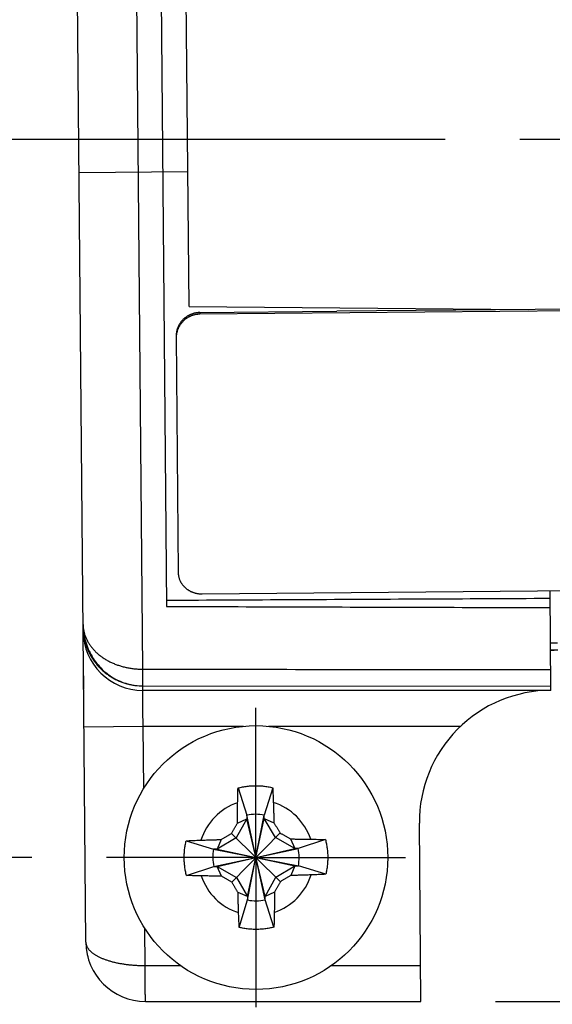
# Model space of a CAD drawing. Header units: inches. Extents: x 0 to 22, y 0 to 17.
# Tile 5 of 39: x 4.265 to 4.711, y 6.175 to 6.998. Entities that reach past the tile are written whole.
import ezdxf

# ---------------------------------------------------------------- set-up
doc = ezdxf.new("R2010")
doc.units = ezdxf.units.IN
doc.header["$LTSCALE"] = 1.21
doc.header["$MEASUREMENT"] = 0
doc.linetypes.add('CENTER', pattern=[0.6, 0.375, -0.075, 0.075, -0.075])
doc.layers.get('0').update_dxf_attribs({"linetype": 'CONTINUOUS'})
doc.layers.add('DEFAULT_1', color=7, linetype='CENTER')
doc.layers.add('DIMENSIONS', color=7, linetype='CONTINUOUS')
doc.styles.get("Standard").update_dxf_attribs({"font": 'txt', "width": 0.8})
doc.dimstyles.new('DIMSTYLE_1', dxfattribs={"dimtxt": 0.125, "dimasz": 0.18, "dimexe": 0.18, "dimexo": 0.0625, "dimgap": 0.09, "dimtad": 0, "dimtih": 1, "dimtoh": 1, "dimdec": 3, "dimzin": 4, "dimdsep": 46, "dimtxsty": 'STANDARD', "dimblk": '_FILLED', "dimblk1": '_FILLED', "dimblk2": '_FILLED', "dimcen": 0.09, "dimadec": 0, "dimazin": 0, "dimtp": 0.01, "dimtm": 0.01, "dimtfac": 1, "dimtdec": 3, "dimtofl": 0, "dimtmove": 0, "dimatfit": 3, "dimldrblk": '_FILLED', "dimfxl": 1, "dimtolj": 1, "dimtzin": 4, "dimarcsym": 0})
doc.dimstyles.new('DIMSTYLE_2', dxfattribs={"dimtxt": 0.125, "dimasz": 0.18, "dimexe": 0.18, "dimexo": 0.0625, "dimgap": 0.09, "dimtad": 0, "dimtih": 1, "dimtoh": 1, "dimdec": 3, "dimzin": 4, "dimdsep": 46, "dimtxsty": 'STANDARD', "dimblk": '_FILLED', "dimblk1": '_FILLED', "dimblk2": '_FILLED', "dimcen": 0.09, "dimadec": 0, "dimazin": 0, "dimtp": 0.01, "dimtm": 0.01, "dimtfac": 1, "dimtdec": 3, "dimtofl": 0, "dimtmove": 0, "dimatfit": 3, "dimldrblk": '_FILLED', "dimfxl": 1, "dimtolj": 1, "dimtzin": 4, "dimarcsym": 0})

# ---------------------------------------------------------------- blocks, each defined once
blk = doc.blocks.new('*D0')
at = {"layer": 'DIMENSIONS', "color": 2, "linetype": 'CONTINUOUS'}
blk.add_line((4.62143, 6.89818), (3.597, 6.89818), dxfattribs=at)
at = {"layer": 'DIMENSIONS', "color": 2, "linetype": 'CONTINUOUS', "width": 0.8}
for s, p in [('.600', (2.3095, 6.83568)), ('[', (2.8345, 6.83568)), ('15.25', (2.9345, 6.83568)), (']', (3.4345, 6.83568))]:
    blk.add_text(s, height=0.125, dxfattribs=at).set_placement(p)
blk = doc.blocks.new('_FILLED')
at = {"color": 0, "linetype": 'BYBLOCK'}
blk.add_solid([(0, 0), (-1, 0.1736), (-1, -0.1736)], dxfattribs=at)
blk = doc.blocks.new('*D1')
at = {"layer": 'DIMENSIONS', "color": 2, "linetype": 'CONTINUOUS'}
blk.add_line((4.60848, 8.38237), (3.56576, 8.38237), dxfattribs=at)
at = {"layer": 'DIMENSIONS', "color": 2, "linetype": 'CONTINUOUS', "width": 0.8}
for s, p in [('[', (2.80326, 8.31987)), (']', (3.40326, 8.31987)), ('2.084', (2.17826, 8.31987)), ('52.94', (2.90326, 8.31987))]:
    blk.add_text(s, height=0.125, dxfattribs=at).set_placement(p)
blk = doc.blocks.new('*D2')
at = {"layer": 'DIMENSIONS', "color": 2, "linetype": 'CONTINUOUS'}
blk.add_line((4.55068, 8.62197), (3.58893, 8.62197), dxfattribs=at)
at = {"layer": 'DIMENSIONS', "color": 2, "linetype": 'CONTINUOUS', "width": 0.8}
for s, p in [('[', (2.82643, 8.55947)), (']', (3.42643, 8.55947)), ('2.324', (2.20143, 8.55947)), ('59.03', (2.92643, 8.55947))]:
    blk.add_text(s, height=0.125, dxfattribs=at).set_placement(p)
blk = doc.blocks.new('*D3')
at = {"layer": 'DIMENSIONS', "color": 2, "linetype": 'CONTINUOUS'}
blk.add_line((4.53419, 10.51166), (3.60527, 10.51166), dxfattribs=at)
at = {"layer": 'DIMENSIONS', "color": 2, "linetype": 'CONTINUOUS', "width": 0.8}
for s, p in [('[', (2.74277, 10.44916)), (']', (3.44277, 10.44916)), ('4.214', (2.11777, 10.44916)), ('107.03', (2.84277, 10.44916))]:
    blk.add_text(s, height=0.125, dxfattribs=at).set_placement(p)
blk = doc.blocks.new('*D4')
at = {"layer": 'DIMENSIONS', "color": 2, "linetype": 'CONTINUOUS'}
blk.add_line((4.73535, 11.12416), (3.59713, 11.12416), dxfattribs=at)
at = {"layer": 'DIMENSIONS', "color": 2, "linetype": 'CONTINUOUS', "width": 0.8}
for s, p in [('[', (2.73463, 11.06166)), (']', (3.43463, 11.06166)), ('4.826', (2.10963, 11.06166)), ('122.59', (2.83463, 11.06166))]:
    blk.add_text(s, height=0.125, dxfattribs=at).set_placement(p)
blk = doc.blocks.new('*D5')
at = {"layer": 'DIMENSIONS', "color": 2, "linetype": 'CONTINUOUS'}
blk.add_line((4.27545, 6.29796), (3.597, 6.29796), dxfattribs=at)
at = {"layer": 'DIMENSIONS', "color": 2, "linetype": 'CONTINUOUS', "width": 0.8}
for s, p in [('[', (3.2345, 6.23546)), (']', (3.4345, 6.23546)), ('.000', (2.7095, 6.23546)), ('0', (3.3345, 6.23546))]:
    blk.add_text(s, height=0.125, dxfattribs=at).set_placement(p)
blk = doc.blocks.new('*D6')
at = {"layer": 'DIMENSIONS', "color": 2, "linetype": 'CONTINUOUS'}
for p, q in [((5.07784, 11.2444), (6.17461, 11.2444)), ((6.04961, 11.2444), (6.04961, 8.99866)), ((6.04961, 6.17772), (6.04961, 8.74866)), ((4.66361, 6.17772), (6.17461, 6.17772))]:
    blk.add_line(p, q, dxfattribs=at)
at = {"layer": 'DIMENSIONS', "color": 2, "linetype": 'CONTINUOUS', "xscale": 0.18, "yscale": 0.18, "zscale": 0.18}
for p, rotation in [((6.04961, 11.2444), 90), ((6.04961, 6.17772), 270)]:
    blk.add_blockref('_FILLED', p, dxfattribs=dict(at, rotation=rotation))
at = {"layer": 'DIMENSIONS', "color": 2, "linetype": 'CONTINUOUS', "width": 0.8}
for s, p in [('[', (5.96211, 8.81116)), (']', (6.66211, 8.81116)), ('5.067', (5.33711, 8.81116)), ('128.69', (6.06211, 8.81116))]:
    blk.add_text(s, height=0.125, dxfattribs=at).set_placement(p)
blk = doc.blocks.new('*D7')
at = {"layer": 'DIMENSIONS', "color": 2, "linetype": 'CONTINUOUS'}
blk.add_line((4.80903, 6.71058), (4.80903, 5.49022), dxfattribs=at)
at = {"layer": 'DIMENSIONS', "color": 2, "linetype": 'CONTINUOUS', "width": 0.8}
for s, p in [(']', (4.87153, 5.32772)), ('8.79', (4.87153, 4.92772)), ('[', (4.87153, 4.82772)), ('.346', (4.87153, 4.30272)), ('2X ', (4.87153, 4.00272))]:
    blk.add_text(s, height=0.125, rotation=90, dxfattribs=at).set_placement(p)
blk = doc.blocks.new('*D8')
at = {"layer": 'DIMENSIONS', "color": 2, "linetype": 'CONTINUOUS'}
blk.add_line((4.72179, 10.69926), (4.72179, 11.9319), dxfattribs=at)
at = {"layer": 'DIMENSIONS', "color": 2, "linetype": 'CONTINUOUS', "width": 0.8}
for s, p in [(']', (4.78429, 13.3194)), ('6.57', (4.78429, 12.9194)), ('[', (4.78429, 12.8194)), ('.259', (4.78429, 12.2944)), ('2X ', (4.78429, 11.9944))]:
    blk.add_text(s, height=0.125, rotation=90, dxfattribs=at).set_placement(p)

msp = doc.modelspace()

# ---------------------------------------------------------------- linework, layer by layer
at = {"color": 9, "linetype": 'CONTINUOUS'}
for p, q in [((4.36824, 6.4554), (4.32892, 10.96071)), ((4.31505, 6.87069), (4.40604, 6.87149)), ((4.41607, 6.75346), (4.41609, 6.75213)), ((4.31909, 6.40728), (4.36865, 6.40771)), ((4.36865, 6.40771), (4.4527, 6.40771)), ((4.36911, 6.35564), (4.36865, 6.40771)), ((4.4734, 6.40771), (4.63431, 6.40771)), ((4.3704, 6.20772), (4.37013, 6.23865)), ((4.3704, 6.20772), (4.39974, 6.20772)), ((4.52636, 6.20772), (4.60084, 6.20772))]:
    msp.add_line(p, q, dxfattribs=at)
at = {"color": 7, "linetype": 'CONTINUOUS'}
for p, q in [((4.31839, 6.48726), (4.27969, 10.92244)), ((4.34981, 10.90862), (4.38822, 6.50785)), ((4.40703, 6.75849), (4.373, 10.65834)), ((4.40703, 6.75849), (4.69102, 6.75601)), ((5.00406, 6.75726), (4.41609, 6.75213)), ((4.88944, 6.75774), (4.53069, 6.75461)), ((4.41607, 6.75346), (4.53069, 6.75461)), ((4.39625, 6.7336), (4.39797, 6.53612)), ((4.41813, 6.51831), (5.0061, 6.52345)), ((4.70984, 6.43771), (4.70912, 6.52085)), ((4.31839, 6.48734), (4.31839, 6.48726)), ((4.31842, 6.48457), (4.31839, 6.48726)), ((4.32066, 6.22728), (4.3184, 6.48691)), ((4.70955, 6.47112), (4.71255, 6.47117)), ((4.71555, 6.47117), (4.70955, 6.47117)), ((4.31872, 6.44993), (4.31882, 6.43872)), ((4.36834, 6.44143), (4.70981, 6.44116)), ((4.70984, 6.43771), (4.36839, 6.43771)), ((4.44803, 6.35612), (4.45546, 6.3333)), ((4.47706, 6.35637), (4.47003, 6.33342)), ((4.45548, 6.33038), (4.4464, 6.31433)), ((4.44752, 6.32683), (4.45548, 6.33038)), ((4.47064, 6.26263), (4.45546, 6.3333)), ((4.45546, 6.3333), (4.45548, 6.33038)), ((4.47062, 6.26554), (4.45548, 6.33038)), ((4.45605, 6.26541), (4.47005, 6.33051)), ((4.45608, 6.2625), (4.47003, 6.33342)), ((4.47005, 6.33051), (4.47003, 6.33342)), ((4.47005, 6.33051), (4.47808, 6.3271)), ((4.47942, 6.31461), (4.47005, 6.33051)), ((4.60111, 6.17772), (4.59981, 6.32675)), ((4.4464, 6.31433), (4.4305, 6.30496)), ((4.43392, 6.31299), (4.4305, 6.30496)), ((4.48356, 6.2778), (4.44254, 6.31812)), ((4.44289, 6.27745), (4.48321, 6.31848)), ((4.49547, 6.30553), (4.47942, 6.31461)), ((4.49192, 6.3135), (4.49547, 6.30553)), ((4.52121, 6.31299), (4.49839, 6.30555)), ((4.40464, 6.31197), (4.42759, 6.30494)), ((4.4305, 6.30496), (4.42759, 6.30494)), ((4.42759, 6.30494), (4.49851, 6.29099)), ((4.42772, 6.29037), (4.49839, 6.30555)), ((4.4305, 6.30496), (4.4956, 6.29096)), ((4.43063, 6.2904), (4.49547, 6.30553)), ((4.49839, 6.30555), (4.49547, 6.30553)), ((4.40489, 6.28294), (4.42772, 6.29037)), ((4.42772, 6.29037), (4.43063, 6.2904)), ((4.43063, 6.2904), (4.44669, 6.28131)), ((4.43418, 6.28243), (4.43063, 6.2904)), ((4.4797, 6.2816), (4.4956, 6.29096)), ((4.4956, 6.29096), (4.49219, 6.28294)), ((4.4956, 6.29096), (4.49851, 6.29099)), ((4.52146, 6.28396), (4.49851, 6.29099)), ((4.44669, 6.28131), (4.45605, 6.26541)), ((4.47062, 6.26554), (4.4797, 6.2816)), ((4.45605, 6.26541), (4.44802, 6.26883)), ((4.45605, 6.26541), (4.45608, 6.2625)), ((4.47858, 6.26909), (4.47062, 6.26554)), ((4.47064, 6.26263), (4.47062, 6.26554)), ((4.44904, 6.23955), (4.45608, 6.2625)), ((4.47808, 6.2398), (4.47064, 6.26263)), ((4.37066, 6.17772), (4.60111, 6.17772))]:
    msp.add_line(p, q, dxfattribs=at)
for points in [[(4.31835, 6.49266), (4.31839, 6.49105), (4.31849, 6.48926), (4.31866, 6.48747), (4.31888, 6.4857), (4.31916, 6.48394), (4.31949, 6.4822), (4.31989, 6.48047), (4.32034, 6.47876), (4.32085, 6.47706), (4.32141, 6.47539), (4.32202, 6.47374), (4.32269, 6.47212), (4.32341, 6.47053), (4.32418, 6.46896), (4.325, 6.46742), (4.32586, 6.46592), (4.32678, 6.46445), (4.32773, 6.46302), (4.32874, 6.46162), (4.32978, 6.46027), (4.33086, 6.45895), (4.33199, 6.45768), (4.33315, 6.45645), (4.33434, 6.45526), (4.33557, 6.45411), (4.33684, 6.45301), (4.33814, 6.45196), (4.33947, 6.45095), (4.34082, 6.44999), (4.3422, 6.44908), (4.34361, 6.44822), (4.34505, 6.4474), (4.3465, 6.44664), (4.34798, 6.44593), (4.34948, 6.44527), (4.35099, 6.44465), (4.35253, 6.4441), (4.35407, 6.44359), (4.35563, 6.44314), (4.35721, 6.44274), (4.35879, 6.44239), (4.36039, 6.44209), (4.36199, 6.44185), (4.3636, 6.44167), (4.36521, 6.44153), (4.36682, 6.44145), (4.36834, 6.44143)], [(4.32066, 6.22728), (4.32071, 6.22553), (4.32082, 6.22378), (4.32099, 6.22204), (4.32121, 6.22032), (4.3215, 6.21861), (4.32184, 6.21692), (4.32224, 6.21524), (4.3227, 6.21358), (4.32277, 6.21335)]]:
    msp.add_lwpolyline(points, dxfattribs=at)
msp.add_circle((4.46305, 6.29796), 0.11024, dxfattribs=at)
for centre, radius, start, end in [((4.36839, 6.48771), 0.05, 180.5, 270), ((4.7098, 6.32771), 0.11, 89.95833, 180.5), ((4.46305, 6.29796), 0.03614, 78.87385, 102.12615), ((4.46305, 6.29796), 0.03614, 168.87385, 192.12615), ((4.46305, 6.29796), 0.03614, 348.87385, 12.12615), ((4.46305, 6.29796), 0.03614, 258.87385, 282.12615), ((4.37066, 6.22772), 0.05, 180.5, 269.97262)]:
    msp.add_arc(centre, radius, start, end, dxfattribs=at)
at = {"color": 9, "linetype": 'CONTINUOUS'}
for start, end in [(108.50645, 162.49355), (18.50645, 72.49355), (198.50645, 252.49355), (288.50645, 342.49355)]:
    msp.add_arc((4.46305, 6.29796), 0.0483, start, end, dxfattribs=at)
at = {"color": 7, "linetype": 'CONTINUOUS'}
for points, knots in [([(4.41607, 6.75346), (4.41579, 6.75346), (4.41523, 6.75344), (4.41438, 6.75338), (4.41354, 6.75328), (4.41269, 6.75315), (4.41186, 6.75298), (4.41103, 6.75278), (4.41021, 6.75254), (4.4094, 6.75227), (4.40861, 6.75197), (4.40784, 6.75163), (4.40708, 6.75127), (4.40633, 6.75086), (4.4056, 6.75043), (4.40489, 6.74997), (4.4042, 6.74947), (4.40353, 6.74895), (4.40288, 6.74841), (4.40226, 6.74784), (4.40167, 6.74724), (4.40111, 6.74663), (4.40057, 6.74598), (4.40005, 6.74531), (4.39957, 6.74462), (4.39911, 6.74391), (4.39869, 6.74319), (4.3983, 6.74245), (4.39794, 6.74169), (4.39762, 6.74093), (4.39732, 6.74015), (4.39707, 6.73935), (4.39684, 6.73855), (4.39665, 6.73773), (4.3965, 6.73691), (4.39638, 6.73609), (4.3963, 6.73526), (4.39625, 6.73443), (4.39624, 6.73388), (4.39625, 6.7336)], [0, 0, 0, 0, 0.027117, 0.054365, 0.081711, 0.109114, 0.136536, 0.163934, 0.191269, 0.218501, 0.245595, 0.272644, 0.29978, 0.327008, 0.354289, 0.381584, 0.408851, 0.43605, 0.463144, 0.490095, 0.516958, 0.543867, 0.570867, 0.597924, 0.624999, 0.652052, 0.679046, 0.705944, 0.732709, 0.759353, 0.78601, 0.812767, 0.839593, 0.866452, 0.893309, 0.920126, 0.946869, 0.973504, 1, 1, 1, 1]), ([(4.41609, 6.75213), (4.41581, 6.75212), (4.41525, 6.75211), (4.41441, 6.75205), (4.41357, 6.75195), (4.41273, 6.75182), (4.4119, 6.75165), (4.41107, 6.75145), (4.41026, 6.75121), (4.40946, 6.75094), (4.40868, 6.75064), (4.4079, 6.75031), (4.40715, 6.74994), (4.4064, 6.74954), (4.40567, 6.7491), (4.40496, 6.74864), (4.40427, 6.74814), (4.4036, 6.74762), (4.40295, 6.74707), (4.40233, 6.7465), (4.40174, 6.7459), (4.40117, 6.74528), (4.40063, 6.74462), (4.40011, 6.74395), (4.39962, 6.74325), (4.39916, 6.74253), (4.39873, 6.7418), (4.39834, 6.74104), (4.39798, 6.74028), (4.39765, 6.7395), (4.39735, 6.73871), (4.39709, 6.7379), (4.39687, 6.73708), (4.39667, 6.73625), (4.39652, 6.73541), (4.3964, 6.73457), (4.39631, 6.73372), (4.39627, 6.73288), (4.39626, 6.73231), (4.39626, 6.73203)], [0, 0, 0, 0, 0.026747, 0.053626, 0.080603, 0.107645, 0.134715, 0.161776, 0.18879, 0.215723, 0.242541, 0.269328, 0.296216, 0.323222, 0.35031, 0.377443, 0.404582, 0.431687, 0.45872, 0.485647, 0.512506, 0.53943, 0.566481, 0.593623, 0.620819, 0.648027, 0.675208, 0.702321, 0.72933, 0.756235, 0.783166, 0.810223, 0.837371, 0.864571, 0.891786, 0.918974, 0.946097, 0.973117, 1, 1, 1, 1]), ([(4.39797, 6.53612), (4.39797, 6.53586), (4.39799, 6.53535), (4.39805, 6.53458), (4.39815, 6.53381), (4.39828, 6.53305), (4.39845, 6.53229), (4.39866, 6.53154), (4.3989, 6.5308), (4.39917, 6.53007), (4.39948, 6.52936), (4.39982, 6.52866), (4.4002, 6.52798), (4.4006, 6.5273), (4.40104, 6.52665), (4.40152, 6.52601), (4.40202, 6.52539), (4.40254, 6.52479), (4.4031, 6.52421), (4.40368, 6.52366), (4.40428, 6.52313), (4.40491, 6.52262), (4.40557, 6.52214), (4.40624, 6.52168), (4.40694, 6.52125), (4.40766, 6.52085), (4.4084, 6.52047), (4.40915, 6.52012), (4.40992, 6.51981), (4.41069, 6.51952), (4.41148, 6.51926), (4.41229, 6.51903), (4.4131, 6.51884), (4.41393, 6.51867), (4.41477, 6.51853), (4.4156, 6.51843), (4.41645, 6.51836), (4.41729, 6.51832), (4.41785, 6.51831), (4.41813, 6.51831)], [0, 0, 0, 0, 0.025696, 0.051513, 0.077427, 0.103414, 0.129446, 0.155495, 0.181533, 0.207534, 0.233472, 0.259453, 0.28561, 0.311952, 0.33845, 0.365071, 0.391781, 0.418546, 0.445331, 0.472101, 0.49892, 0.525922, 0.553145, 0.580554, 0.608108, 0.635766, 0.663482, 0.691214, 0.71892, 0.746609, 0.774412, 0.802409, 0.830556, 0.858809, 0.887121, 0.915443, 0.943727, 0.971927, 1, 1, 1, 1]), ([(4.70917, 6.51444), (4.67358, 6.51426), (4.60232, 6.51389), (4.49533, 6.51335), (4.42392, 6.51299), (4.38817, 6.5128)], [0, 0, 0, 0, 0.332622, 0.665955, 1, 1, 1, 1]), ([(4.38822, 6.50785), (4.42381, 6.50774), (4.49507, 6.50752), (4.60208, 6.50719), (4.67349, 6.50698), (4.70924, 6.50687)], [0, 0, 0, 0, 0.332636, 0.665969, 1, 1, 1, 1]), ([(4.44772, 6.34377), (4.44773, 6.34452), (4.44776, 6.34608), (4.44781, 6.34851), (4.44787, 6.35103), (4.44795, 6.35358), (4.448, 6.35528), (4.44803, 6.35612)], [0, 0, 0, 0, 0.182079, 0.380267, 0.588144, 0.79534, 1, 1, 1, 1]), ([(4.44803, 6.35612), (4.44866, 6.35628), (4.44993, 6.35659), (4.45184, 6.35699), (4.45377, 6.35732), (4.4557, 6.35759), (4.45765, 6.3578), (4.4596, 6.35794), (4.46155, 6.35802), (4.4635, 6.35804), (4.46546, 6.35799), (4.46741, 6.35788), (4.46936, 6.35771), (4.4713, 6.35747), (4.47323, 6.35717), (4.47515, 6.35681), (4.47642, 6.35653), (4.47706, 6.35637)], [0, 0, 0, 0, 0.066667, 0.133333, 0.2, 0.266667, 0.333333, 0.4, 0.466667, 0.533333, 0.6, 0.666667, 0.733333, 0.8, 0.866667, 0.933333, 1, 1, 1, 1]), ([(4.47706, 6.35637), (4.4771, 6.35554), (4.47718, 6.35387), (4.4773, 6.35134), (4.4774, 6.34882), (4.4775, 6.34638), (4.47756, 6.34479), (4.47758, 6.34403)], [0, 0, 0, 0, 0.202388, 0.407273, 0.614607, 0.815113, 1, 1, 1, 1]), ([(4.44752, 6.32683), (4.44752, 6.32724), (4.44753, 6.32808), (4.44754, 6.32938), (4.44755, 6.33075), (4.44756, 6.33222), (4.44758, 6.33379), (4.4476, 6.33548), (4.44762, 6.3373), (4.44765, 6.33929), (4.44768, 6.34146), (4.44771, 6.34297), (4.44772, 6.34377)], [0, 0, 0, 0, 0.072375, 0.148809, 0.229865, 0.3162, 0.40858, 0.507911, 0.615274, 0.731966, 0.859563, 1, 1, 1, 1]), ([(4.47758, 6.34403), (4.47761, 6.34324), (4.47766, 6.34172), (4.47773, 6.33955), (4.47779, 6.33757), (4.47785, 6.33574), (4.47789, 6.33406), (4.47794, 6.33249), (4.47798, 6.33102), (4.47801, 6.32964), (4.47805, 6.32835), (4.47807, 6.32751), (4.47808, 6.3271)], [0, 0, 0, 0, 0.140437, 0.268034, 0.384726, 0.492089, 0.59142, 0.6838, 0.770135, 0.851191, 0.927625, 1, 1, 1, 1]), ([(4.44254, 6.31812), (4.44272, 6.31844), (4.44309, 6.31909), (4.44364, 6.32005), (4.44419, 6.32102), (4.44474, 6.32198), (4.44529, 6.32294), (4.44584, 6.3239), (4.4464, 6.32487), (4.44696, 6.32585), (4.44733, 6.3265), (4.44752, 6.32683)], [0, 0, 0, 0, 0.111035, 0.221718, 0.332159, 0.442503, 0.552927, 0.663639, 0.774876, 0.886899, 1, 1, 1, 1]), ([(4.47808, 6.3271), (4.47827, 6.32677), (4.47866, 6.32612), (4.47924, 6.32516), (4.47981, 6.3242), (4.48038, 6.32324), (4.48095, 6.32229), (4.48151, 6.32134), (4.48208, 6.32038), (4.48264, 6.31943), (4.48302, 6.31879), (4.48321, 6.31848)], [0, 0, 0, 0, 0.113356, 0.225559, 0.336905, 0.447661, 0.55807, 0.668343, 0.778663, 0.889177, 1, 1, 1, 1]), ([(4.40464, 6.31197), (4.40547, 6.31201), (4.40715, 6.31209), (4.40968, 6.31221), (4.4122, 6.31232), (4.41464, 6.31241), (4.41622, 6.31247), (4.41699, 6.31249)], [0, 0, 0, 0, 0.202388, 0.407273, 0.614607, 0.815113, 1, 1, 1, 1]), ([(4.41699, 6.31249), (4.41778, 6.31252), (4.41929, 6.31257), (4.42146, 6.31264), (4.42345, 6.3127), (4.42527, 6.31276), (4.42696, 6.31281), (4.42853, 6.31285), (4.42999, 6.31289), (4.43137, 6.31293), (4.43267, 6.31296), (4.43351, 6.31298), (4.43392, 6.31299)], [0, 0, 0, 0, 0.140437, 0.268034, 0.384726, 0.492089, 0.59142, 0.6838, 0.770135, 0.851191, 0.927625, 1, 1, 1, 1]), ([(4.43392, 6.31299), (4.43424, 6.31318), (4.43489, 6.31357), (4.43586, 6.31415), (4.43682, 6.31472), (4.43777, 6.31529), (4.43873, 6.31586), (4.43968, 6.31642), (4.44063, 6.31699), (4.44158, 6.31755), (4.44222, 6.31793), (4.44254, 6.31812)], [0, 0, 0, 0, 0.113356, 0.225559, 0.336905, 0.447661, 0.55807, 0.668343, 0.778663, 0.889177, 1, 1, 1, 1]), ([(4.48321, 6.31848), (4.48353, 6.31829), (4.48418, 6.31792), (4.48514, 6.31737), (4.4861, 6.31682), (4.48707, 6.31628), (4.48803, 6.31573), (4.48899, 6.31517), (4.48996, 6.31462), (4.49094, 6.31406), (4.49159, 6.31368), (4.49192, 6.3135)], [0, 0, 0, 0, 0.111035, 0.221718, 0.332159, 0.442503, 0.552927, 0.663639, 0.774876, 0.886899, 1, 1, 1, 1]), ([(4.49192, 6.3135), (4.49233, 6.31349), (4.49317, 6.31349), (4.49447, 6.31348), (4.49584, 6.31346), (4.49731, 6.31345), (4.49888, 6.31343), (4.50057, 6.31341), (4.50239, 6.31339), (4.50438, 6.31336), (4.50655, 6.31333), (4.50806, 6.31331), (4.50886, 6.31329)], [0, 0, 0, 0, 0.072375, 0.148809, 0.229865, 0.3162, 0.40858, 0.507911, 0.615274, 0.731966, 0.859563, 1, 1, 1, 1]), ([(4.50886, 6.31329), (4.50961, 6.31328), (4.51117, 6.31325), (4.51359, 6.3132), (4.51612, 6.31314), (4.51867, 6.31307), (4.52037, 6.31301), (4.52121, 6.31299)], [0, 0, 0, 0, 0.182079, 0.380267, 0.588144, 0.79534, 1, 1, 1, 1]), ([(4.52121, 6.31299), (4.52136, 6.3124), (4.52165, 6.31121), (4.52203, 6.30941), (4.52235, 6.30761), (4.52262, 6.3058), (4.52283, 6.30398), (4.52298, 6.30215), (4.52308, 6.30032), (4.52311, 6.2991), (4.52312, 6.29849)], [0, 0, 0, 0, 0.125, 0.25, 0.375, 0.5, 0.625, 0.75, 0.875, 1, 1, 1, 1]), ([(4.40299, 6.29744), (4.40298, 6.29805), (4.40299, 6.29927), (4.40306, 6.3011), (4.40318, 6.30293), (4.40336, 6.30476), (4.40359, 6.30657), (4.40388, 6.30838), (4.40423, 6.31018), (4.4045, 6.31138), (4.40464, 6.31197)], [0, 0, 0, 0, 0.125, 0.25, 0.375, 0.5, 0.625, 0.75, 0.875, 1, 1, 1, 1]), ([(4.40489, 6.28294), (4.40474, 6.28353), (4.40445, 6.28472), (4.40408, 6.28651), (4.40375, 6.28832), (4.40349, 6.29013), (4.40328, 6.29195), (4.40312, 6.29378), (4.40302, 6.29561), (4.40299, 6.29683), (4.40299, 6.29744)], [0, 0, 0, 0, 0.125, 0.25, 0.375, 0.5, 0.625, 0.75, 0.875, 1, 1, 1, 1]), ([(4.52312, 6.29849), (4.52312, 6.29788), (4.52311, 6.29665), (4.52305, 6.29482), (4.52292, 6.29299), (4.52274, 6.29117), (4.52251, 6.28935), (4.52222, 6.28754), (4.52187, 6.28574), (4.52161, 6.28455), (4.52146, 6.28396)], [0, 0, 0, 0, 0.125, 0.25, 0.375, 0.5, 0.625, 0.75, 0.875, 1, 1, 1, 1]), ([(4.41725, 6.28263), (4.4165, 6.28264), (4.41493, 6.28267), (4.41251, 6.28272), (4.40998, 6.28278), (4.40743, 6.28286), (4.40574, 6.28291), (4.40489, 6.28294)], [0, 0, 0, 0, 0.182079, 0.380267, 0.588144, 0.79534, 1, 1, 1, 1]), ([(4.43418, 6.28243), (4.43377, 6.28243), (4.43293, 6.28244), (4.43164, 6.28245), (4.43026, 6.28246), (4.42879, 6.28248), (4.42722, 6.28249), (4.42553, 6.28251), (4.42371, 6.28253), (4.42172, 6.28256), (4.41955, 6.28259), (4.41804, 6.28262), (4.41725, 6.28263)], [0, 0, 0, 0, 0.072375, 0.148809, 0.229865, 0.3162, 0.40858, 0.507911, 0.615274, 0.731966, 0.859563, 1, 1, 1, 1]), ([(4.44289, 6.27745), (4.44257, 6.27763), (4.44193, 6.278), (4.44096, 6.27855), (4.44, 6.2791), (4.43904, 6.27965), (4.43807, 6.2802), (4.43711, 6.28075), (4.43614, 6.28131), (4.43516, 6.28187), (4.43451, 6.28224), (4.43418, 6.28243)], [0, 0, 0, 0, 0.111035, 0.221718, 0.332159, 0.442503, 0.552927, 0.663639, 0.774876, 0.886899, 1, 1, 1, 1]), ([(4.49219, 6.28294), (4.49186, 6.28274), (4.49121, 6.28235), (4.49025, 6.28178), (4.48929, 6.2812), (4.48833, 6.28064), (4.48738, 6.28007), (4.48643, 6.2795), (4.48547, 6.27894), (4.48452, 6.27837), (4.48388, 6.27799), (4.48356, 6.2778)], [0, 0, 0, 0, 0.113356, 0.225559, 0.336905, 0.447661, 0.55807, 0.668343, 0.778663, 0.889177, 1, 1, 1, 1]), ([(4.50912, 6.28343), (4.50832, 6.28341), (4.50681, 6.28335), (4.50464, 6.28328), (4.50266, 6.28322), (4.50083, 6.28317), (4.49914, 6.28312), (4.49758, 6.28308), (4.49611, 6.28304), (4.49473, 6.283), (4.49344, 6.28297), (4.4926, 6.28295), (4.49219, 6.28294)], [0, 0, 0, 0, 0.140437, 0.268034, 0.384726, 0.492089, 0.59142, 0.6838, 0.770135, 0.851191, 0.927625, 1, 1, 1, 1]), ([(4.52146, 6.28396), (4.52063, 6.28391), (4.51896, 6.28383), (4.51643, 6.28372), (4.5139, 6.28361), (4.51146, 6.28351), (4.50988, 6.28346), (4.50912, 6.28343)], [0, 0, 0, 0, 0.202388, 0.407273, 0.614607, 0.815113, 1, 1, 1, 1]), ([(4.44802, 6.26883), (4.44783, 6.26915), (4.44744, 6.2698), (4.44687, 6.27077), (4.44629, 6.27173), (4.44572, 6.27268), (4.44516, 6.27364), (4.44459, 6.27459), (4.44403, 6.27554), (4.44346, 6.27649), (4.44308, 6.27713), (4.44289, 6.27745)], [0, 0, 0, 0, 0.113356, 0.225559, 0.336905, 0.447661, 0.55807, 0.668343, 0.778663, 0.889177, 1, 1, 1, 1]), ([(4.48356, 6.2778), (4.48338, 6.27748), (4.48301, 6.27684), (4.48246, 6.27587), (4.48191, 6.27491), (4.48136, 6.27395), (4.48081, 6.27298), (4.48026, 6.27202), (4.47971, 6.27105), (4.47915, 6.27007), (4.47877, 6.26942), (4.47858, 6.26909)], [0, 0, 0, 0, 0.111035, 0.221718, 0.332159, 0.442503, 0.552927, 0.663639, 0.774876, 0.886899, 1, 1, 1, 1]), ([(4.44852, 6.2519), (4.44849, 6.25269), (4.44844, 6.2542), (4.44837, 6.25637), (4.44831, 6.25836), (4.44826, 6.26018), (4.44821, 6.26187), (4.44816, 6.26344), (4.44812, 6.2649), (4.44809, 6.26628), (4.44806, 6.26758), (4.44803, 6.26842), (4.44802, 6.26883)], [0, 0, 0, 0, 0.140437, 0.268034, 0.384726, 0.492089, 0.59142, 0.6838, 0.770135, 0.851191, 0.927625, 1, 1, 1, 1]), ([(4.47858, 6.26909), (4.47858, 6.26868), (4.47858, 6.26784), (4.47857, 6.26655), (4.47855, 6.26517), (4.47854, 6.2637), (4.47852, 6.26213), (4.4785, 6.26045), (4.47848, 6.25862), (4.47845, 6.25663), (4.47842, 6.25446), (4.4784, 6.25295), (4.47838, 6.25216)], [0, 0, 0, 0, 0.072375, 0.148809, 0.229865, 0.3162, 0.40858, 0.507911, 0.615274, 0.731966, 0.859563, 1, 1, 1, 1]), ([(4.44904, 6.23955), (4.449, 6.24038), (4.44892, 6.24206), (4.4488, 6.24459), (4.4487, 6.24711), (4.4486, 6.24955), (4.44855, 6.25114), (4.44852, 6.2519)], [0, 0, 0, 0, 0.202388, 0.407273, 0.614607, 0.815113, 1, 1, 1, 1]), ([(4.47838, 6.25216), (4.47837, 6.25141), (4.47834, 6.24984), (4.47829, 6.24742), (4.47823, 6.24489), (4.47816, 6.24234), (4.4781, 6.24065), (4.47808, 6.2398)], [0, 0, 0, 0, 0.182079, 0.380267, 0.588144, 0.79534, 1, 1, 1, 1]), ([(4.47808, 6.2398), (4.47744, 6.23964), (4.47618, 6.23934), (4.47426, 6.23894), (4.47234, 6.23861), (4.4704, 6.23833), (4.46846, 6.23813), (4.46651, 6.23798), (4.46455, 6.2379), (4.4626, 6.23789), (4.46064, 6.23793), (4.45869, 6.23804), (4.45674, 6.23822), (4.4548, 6.23845), (4.45287, 6.23875), (4.45095, 6.23912), (4.44968, 6.2394), (4.44904, 6.23955)], [0, 0, 0, 0, 0.066667, 0.133333, 0.2, 0.266667, 0.333333, 0.4, 0.466667, 0.533333, 0.6, 0.666667, 0.733333, 0.8, 0.866667, 0.933333, 1, 1, 1, 1])]:
    msp.add_open_spline(points, degree=3, knots=knots, dxfattribs=at)
at = {"color": 9, "linetype": 'CONTINUOUS'}
for points in [[(4.31835, 6.49279), (4.31835, 6.49276), (4.31835, 6.49273), (4.31835, 6.49271)], [(4.31835, 6.49271), (4.31835, 6.49269), (4.31835, 6.49268), (4.31835, 6.49266)], [(4.32066, 6.22728), (4.32066, 6.22728), (4.32066, 6.22727), (4.32066, 6.22726)]]:
    msp.add_open_spline(points, degree=3, dxfattribs=at)
for points, knots in [([(4.31835, 6.49266), (4.31835, 6.49229), (4.31838, 6.49149), (4.31847, 6.49026), (4.31863, 6.48897), (4.31885, 6.48768), (4.31913, 6.4864), (4.31946, 6.48512), (4.31986, 6.48386), (4.32031, 6.4826), (4.32082, 6.48136), (4.32139, 6.48013), (4.32201, 6.47891), (4.32269, 6.47772), (4.32342, 6.47654), (4.32421, 6.47539), (4.32504, 6.47425), (4.32593, 6.47314), (4.32686, 6.47205), (4.32785, 6.47099), (4.32888, 6.46996), (4.32995, 6.46895), (4.33107, 6.46797), (4.33222, 6.46703), (4.33342, 6.46611), (4.33466, 6.46523), (4.33593, 6.46438), (4.33724, 6.46357), (4.33858, 6.46279), (4.33996, 6.46204), (4.34136, 6.46133), (4.3428, 6.46067), (4.34426, 6.46003), (4.34574, 6.45944), (4.34725, 6.45889), (4.34878, 6.45837), (4.35033, 6.4579), (4.3519, 6.45746), (4.35349, 6.45707), (4.35509, 6.45672), (4.3567, 6.4564), (4.35833, 6.45613), (4.35997, 6.45591), (4.36161, 6.45572), (4.36326, 6.45558), (4.36492, 6.45547), (4.36658, 6.45541), (4.36768, 6.4554), (4.36824, 6.4554)], [0, 0, 0, 0, 0.016091, 0.034982, 0.053975, 0.073009, 0.092081, 0.111223, 0.1305, 0.149943, 0.169532, 0.189257, 0.209111, 0.229099, 0.249256, 0.2696, 0.290124, 0.310819, 0.331692, 0.352758, 0.37401, 0.395434, 0.417019, 0.438779, 0.460738, 0.482873, 0.505152, 0.527586, 0.550201, 0.572976, 0.595863, 0.618877, 0.642061, 0.665375, 0.688758, 0.712252, 0.735886, 0.759599, 0.783364, 0.807254, 0.831212, 0.855188, 0.879256, 0.903367, 0.927478, 0.951638, 0.975832, 1, 1, 1, 1]), ([(4.31837, 6.49039), (4.31837, 6.48983), (4.3184, 6.48871), (4.3185, 6.48704), (4.31866, 6.48537), (4.31888, 6.48371), (4.31915, 6.48205), (4.31948, 6.48041), (4.31986, 6.47877), (4.32031, 6.47715), (4.3208, 6.47555), (4.32136, 6.47397), (4.32196, 6.4724), (4.32262, 6.47085), (4.32334, 6.46933), (4.3241, 6.46783), (4.32492, 6.46636), (4.32578, 6.46492), (4.3267, 6.46351), (4.32766, 6.46213), (4.32867, 6.46078), (4.32972, 6.45947), (4.33082, 6.45819), (4.33197, 6.45695), (4.33315, 6.45575), (4.33438, 6.45459), (4.33564, 6.45347), (4.33695, 6.4524), (4.33829, 6.45136), (4.33966, 6.45038), (4.34107, 6.44944), (4.34251, 6.44855), (4.34397, 6.44771), (4.34547, 6.44691), (4.34699, 6.44617), (4.34854, 6.44548), (4.35011, 6.44484), (4.3517, 6.44426), (4.35331, 6.44373), (4.35494, 6.44325), (4.35658, 6.44283), (4.35824, 6.44246), (4.35991, 6.44215), (4.36113, 6.44196), (4.36178, 6.44188), (4.36188, 6.44186)], [0, 0, 0, 0, 0.023576, 0.047153, 0.070732, 0.094312, 0.117895, 0.141482, 0.165072, 0.188667, 0.212268, 0.235874, 0.259487, 0.283106, 0.306733, 0.330368, 0.354011, 0.377663, 0.401323, 0.424993, 0.448673, 0.472362, 0.496061, 0.51977, 0.543489, 0.567218, 0.590958, 0.614707, 0.638466, 0.662235, 0.686014, 0.709802, 0.733599, 0.757404, 0.781218, 0.805039, 0.828869, 0.852705, 0.876547, 0.900396, 0.92425, 0.948108, 0.971971, 0.995837, 1, 1, 1, 1]), ([(4.36824, 6.4554), (4.40611, 6.45537), (4.48191, 6.45529), (4.59573, 6.45518), (4.67168, 6.4551), (4.70969, 6.45507)], [0, 0, 0, 0, 0.332719, 0.66605, 1, 1, 1, 1]), ([(4.36834, 6.44143), (4.36833, 6.44143), (4.36833, 6.44147), (4.36833, 6.44153), (4.36832, 6.44164), (4.36832, 6.4418), (4.36831, 6.442), (4.36831, 6.44224), (4.3683, 6.44253), (4.3683, 6.44286), (4.36829, 6.44324), (4.36829, 6.44365), (4.36828, 6.44411), (4.36828, 6.44461), (4.36828, 6.44515), (4.36827, 6.44573), (4.36827, 6.44635), (4.36827, 6.44701), (4.36826, 6.4477), (4.36826, 6.44843), (4.36826, 6.4492), (4.36825, 6.44999), (4.36825, 6.45082), (4.36825, 6.45168), (4.36824, 6.45257), (4.36824, 6.45349), (4.36824, 6.45444), (4.36824, 6.45508), (4.36824, 6.4554)], [0, 0, 0, 0, 0.00147, 0.006184, 0.014117, 0.025258, 0.039592, 0.057099, 0.077751, 0.101519, 0.128366, 0.158252, 0.191132, 0.226956, 0.265672, 0.307219, 0.351537, 0.398558, 0.448211, 0.500422, 0.555112, 0.612198, 0.671596, 0.733215, 0.796962, 0.862742, 0.930455, 1, 1, 1, 1]), ([(4.36865, 6.40771), (4.36864, 6.40809), (4.36863, 6.40886), (4.3686, 6.41001), (4.36858, 6.41115), (4.36855, 6.41229), (4.36853, 6.41342), (4.36851, 6.41455), (4.36848, 6.41566), (4.36846, 6.41676), (4.36844, 6.41785), (4.36842, 6.41892), (4.36841, 6.41998), (4.36839, 6.42102), (4.36837, 6.42204), (4.36836, 6.42304), (4.36834, 6.42401), (4.36833, 6.42496), (4.36832, 6.42589), (4.36831, 6.42679), (4.3683, 6.42766), (4.36829, 6.4285), (4.36828, 6.42932), (4.36828, 6.4301), (4.36827, 6.43084), (4.36827, 6.43156), (4.36827, 6.43223), (4.36827, 6.43288), (4.36827, 6.43348), (4.36827, 6.43405), (4.36827, 6.43458), (4.36827, 6.43507), (4.36828, 6.43552), (4.36828, 6.43593), (4.36829, 6.4363), (4.3683, 6.43662), (4.36831, 6.43691), (4.36832, 6.43715), (4.36833, 6.43734), (4.36834, 6.4375), (4.36836, 6.43761), (4.36837, 6.43767), (4.36838, 6.43771), (4.36839, 6.43771)], [0, 0, 0, 0, 0.03829, 0.076569, 0.114742, 0.152743, 0.190513, 0.227953, 0.264999, 0.301696, 0.338014, 0.373842, 0.409116, 0.443788, 0.477799, 0.511038, 0.543471, 0.575163, 0.606077, 0.636112, 0.665208, 0.693328, 0.720419, 0.746398, 0.771254, 0.795025, 0.817671, 0.839118, 0.859331, 0.878282, 0.895928, 0.912224, 0.927179, 0.940811, 0.953081, 0.963951, 0.973405, 0.98143, 0.988013, 0.99314, 0.996826, 0.999086, 1, 1, 1, 1]), ([(4.36839, 6.43771), (4.36839, 6.43773), (4.36839, 6.43781), (4.36839, 6.43798), (4.36839, 6.43828), (4.36838, 6.43868), (4.36838, 6.43921), (4.36837, 6.43985), (4.36837, 6.44061), (4.36836, 6.44114), (4.36836, 6.44143)], [0, 0, 0, 0, 0.015745, 0.062963, 0.141628, 0.251721, 0.393207, 0.565998, 0.770048, 1, 1, 1, 1]), ([(4.32066, 6.22726), (4.32067, 6.22709), (4.32068, 6.2267), (4.32076, 6.22608), (4.32089, 6.2254), (4.32109, 6.2247), (4.32136, 6.224), (4.32169, 6.22331), (4.32207, 6.22263), (4.32252, 6.22195), (4.32302, 6.22129), (4.32359, 6.22062), (4.32421, 6.21997), (4.32489, 6.21933), (4.32562, 6.2187), (4.3264, 6.21808), (4.32724, 6.21748), (4.32813, 6.21688), (4.32906, 6.21631), (4.33004, 6.21575), (4.33107, 6.2152), (4.33213, 6.21468), (4.33324, 6.21418), (4.33438, 6.21369), (4.33557, 6.21322), (4.33679, 6.21276), (4.33806, 6.21232), (4.33936, 6.2119), (4.34068, 6.21149), (4.34203, 6.2111), (4.34341, 6.21074), (4.3448, 6.2104), (4.34622, 6.21008), (4.34766, 6.20979), (4.34911, 6.20951), (4.35059, 6.20926), (4.35209, 6.20902), (4.35363, 6.2088), (4.35519, 6.20859), (4.35675, 6.20841), (4.35832, 6.20824), (4.35988, 6.2081), (4.36145, 6.20798), (4.36301, 6.20789), (4.36455, 6.20782), (4.36605, 6.20777), (4.3675, 6.20774), (4.36894, 6.20772), (4.36991, 6.20771), (4.3704, 6.20772)], [0, 0, 0, 0, 0.008983, 0.020342, 0.03276, 0.04565, 0.058717, 0.072053, 0.085731, 0.099839, 0.114476, 0.129694, 0.145487, 0.161842, 0.178767, 0.196268, 0.21435, 0.233021, 0.252285, 0.272081, 0.292348, 0.313133, 0.334439, 0.356238, 0.378563, 0.401438, 0.424921, 0.448995, 0.473342, 0.497867, 0.522743, 0.547959, 0.573451, 0.59916, 0.625093, 0.65125, 0.677759, 0.705102, 0.732881, 0.76047, 0.788005, 0.815517, 0.843086, 0.870652, 0.897925, 0.924059, 0.949129, 0.974245, 1, 1, 1, 1]), ([(4.37066, 6.17772), (4.37065, 6.17772), (4.37062, 6.17773), (4.37062, 6.1778), (4.37061, 6.17789), (4.3706, 6.17804), (4.37059, 6.17822), (4.37058, 6.17845), (4.37057, 6.17873), (4.37055, 6.17905), (4.37054, 6.17941), (4.37053, 6.17981), (4.37052, 6.18026), (4.37051, 6.18074), (4.3705, 6.18127), (4.37049, 6.18184), (4.37048, 6.18245), (4.37047, 6.18309), (4.37045, 6.18377), (4.37044, 6.18449), (4.37043, 6.18524), (4.37042, 6.18603), (4.37041, 6.18685), (4.3704, 6.1877), (4.37039, 6.18858), (4.37038, 6.18949), (4.37037, 6.19043), (4.37036, 6.19139), (4.37035, 6.19238), (4.37035, 6.19339), (4.37034, 6.19442), (4.37033, 6.19548), (4.37032, 6.19655), (4.37031, 6.19763), (4.37031, 6.19874), (4.3703, 6.19983), (4.37029, 6.20087), (4.37029, 6.20182), (4.37028, 6.20267), (4.37028, 6.20342), (4.37028, 6.20408), (4.37027, 6.20468), (4.37027, 6.20522), (4.37027, 6.20571), (4.37027, 6.20614), (4.37027, 6.20654), (4.37026, 6.20689), (4.37027, 6.2072), (4.37022, 6.20749), (4.37034, 6.20766), (4.3704, 6.20772)], [0, 0, 0, 0, 0.001143, 0.002819, 0.006008, 0.010751, 0.016963, 0.024655, 0.033809, 0.044413, 0.056452, 0.069907, 0.08476, 0.100986, 0.118564, 0.137465, 0.157663, 0.179126, 0.201823, 0.225719, 0.25078, 0.276965, 0.304237, 0.332553, 0.361872, 0.392149, 0.423339, 0.455395, 0.488268, 0.521909, 0.556267, 0.591291, 0.626927, 0.663125, 0.699836, 0.736899, 0.772226, 0.80379, 0.8317, 0.856501, 0.878646, 0.89849, 0.916326, 0.932414, 0.946888, 0.959851, 0.971446, 0.981848, 0.991228, 1, 1, 1, 1])]:
    msp.add_open_spline(points, degree=3, knots=knots, dxfattribs=at)
at = {"color": 7, "linetype": 'CONTINUOUS'}
msp.add_open_spline([(4.7095, 6.47737), (4.71149, 6.47741), (4.71349, 6.47745), (4.71549, 6.47748)], degree=3, dxfattribs=at)
at = {"layer": 'DEFAULT_1', "color": 7, "linetype": 'CENTER'}
for p, q in [((4.80903, 6.89818), (4.68393, 6.89818)), ((4.46305, 6.29796), (4.46305, 6.42306)), ((4.46305, 6.29796), (4.33795, 6.29796)), ((4.46305, 6.29796), (4.58815, 6.29796)), ((4.46305, 6.29796), (4.46305, 6.17286))]:
    msp.add_line(p, q, dxfattribs=at)

# ---------------------------------------------------------------- dimensions: what is measured, and where the dimension line sits
at = {"layer": 'DIMENSIONS', "color": 2, "linetype": 'CONTINUOUS'}
for feature_location, offset, origin, picture, middle in [((4.72179, 10.69926), (0, 1.23264), (4.46305, 6.29796), '*D8', (4.72179, 12.7069)), ((4.80903, 6.71058), (0, -1.22036), (4.46305, 6.17286), '*D7', (4.80903, 4.71522))]:
    dim = msp.add_ordinate_dim(feature_location=feature_location, offset=offset, dtype=1, origin=origin, text='2X <>', dimstyle='DIMSTYLE_1', dxfattribs=at)
    dim.commit()
    dim.dimension.update_dxf_attribs({"geometry": picture, "text_midpoint": middle})
dim = msp.add_linear_dim(base=(6.04961, 11.2444), p1=(4.66361, 6.17772), p2=(5.07784, 11.2444), angle=90, dimstyle='DIMSTYLE_2', dxfattribs=at)
dim.commit()
dim.dimension.update_dxf_attribs({"geometry": '*D6', "text_midpoint": (6.04961, 8.87366), "dimtype": 160})
for feature_location, offset, origin, picture, middle in [((4.73535, 11.12416), (-1.13822, 0), (4.33795, 6.29796), '*D4', (2.82213, 11.12416)), ((4.53419, 10.51166), (-0.92892, 0), (4.33795, 6.29796), '*D3', (2.83027, 10.51166)), ((4.55068, 8.62197), (-0.96175, 0), (4.33795, 6.29796), '*D2', (2.86393, 8.62197)), ((4.60848, 8.38237), (-1.04272, 0), (4.33795, 6.29796), '*D1', (2.84076, 8.38237)), ((4.62143, 6.89818), (-1.02443, 0), (4.33795, 6.29796), '*D0', (2.922, 6.89818)), ((4.275451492, 6.2979623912), (-0.6784494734, 0), (4.337951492, 6.2979623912), '*D5', (3.1220020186, 6.2979623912))]:
    dim = msp.add_ordinate_dim(feature_location=feature_location, offset=offset, dtype=0, origin=origin, dimstyle='DIMSTYLE_1', dxfattribs=at)
    dim.commit()
    dim.dimension.update_dxf_attribs({"geometry": picture, "text_midpoint": middle})

doc.saveas('drawing.dxf')
